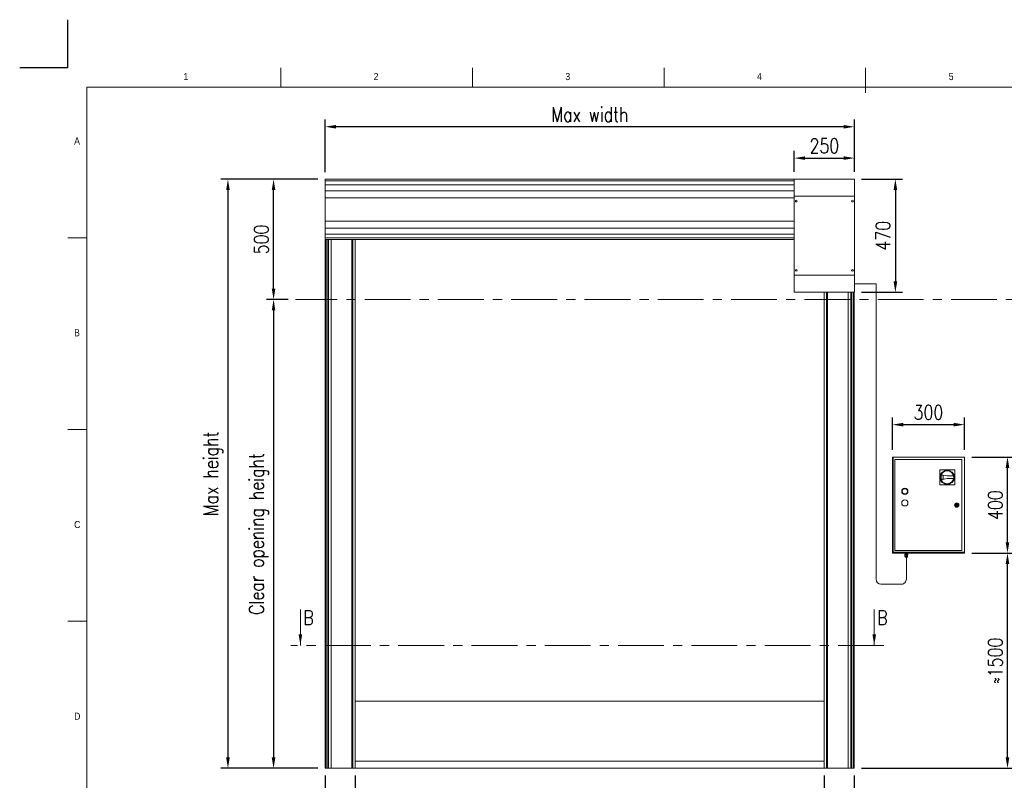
# Model space of a CAD drawing. Header units: millimetres. Extents: x 1545 to 17790, y 764 to 5765.
# Tile 4 of 5: x 1545 to 5640, y 2603 to 5765. Entities that reach past the tile are written whole.
import ezdxf

# ---------------------------------------------------------------- set-up
doc = ezdxf.new("R2010")
doc.units = ezdxf.units.MM
doc.header["$LTSCALE"] = 50
doc.header["$PDSIZE"] = -1
doc.linetypes.add('CENTERX2', pattern=[20.32, 12.7, -2.54, 2.54, -2.54])
doc.layers.add('FORMAT', color=7, linetype='Continuous')
doc.styles.add('NYIP', font='romans.shx', dxfattribs={"width": 0.8})
doc.styles.add('SLDTEXTSTYLE0', font='GOTHIC.TTF', dxfattribs={"width": 0.913})
doc.dimstyles.new('STANDARD35', dxfattribs={"dimscale": 35, "dimtxt": 2, "dimasz": 1.5, "dimexe": 1, "dimexo": 1, "dimgap": 0.7, "dimtad": 1, "dimdec": 0, "dimdsep": 46, "dimtxsty": 'NYIP', "dimcen": 0, "dimclrd": 1, "dimclre": 1, "dimclrt": 2, "dimadec": 0, "dimazin": 0, "dimtfac": 1, "dimtdec": 0, "dimtix": 1, "dimtmove": 0, "dimatfit": 3, "dimfxl": 0, "dimtvp": 1, "dimtolj": 1, "dimtzin": 0, "dimarcsym": 0})

# ---------------------------------------------------------------- blocks, each defined once
blk = doc.blocks.new('A$C7C9C4F3F')
at = {"color": 7, "lineweight": 5}
blk.add_line((8295, 11245), (8295, 11504), dxfattribs=at)
at = {"layer": 'FORMAT', "color": 7, "lineweight": 5}
for p, q in [((2216, 11304), (2216, 11504)), ((4209, 11504), (4209, 11304)), ((6202, 11304), (6202, 11504)), ((16199, 11304), (199, 11304)), ((199, 11304), (199, 199)), ((199, 9738), (0, 9738)), ((0, 7745), (199, 7745)), ((0, 5752), (199, 5752))]:
    blk.add_line(p, q, dxfattribs=at)
at = {"color": 7, "lineweight": 5, "char_height": 73.8, "attachment_point": 1, "style": 'SLDTEXTSTYLE0'}
for s, insert in [('1', (1203, 11450)), ('2', (3180, 11450)), ('3', (5173, 11450)), ('4', (7166, 11450)), ('5', (9159, 11450)), ('A', (66, 10780)), ('B', (66, 8787)), ('C', (66, 6794)), ('D', (66, 4801))]:
    blk.add_mtext(s, dxfattribs=dict(at, insert=insert))
blk = doc.blocks.new('*D41')
at = {"color": 1, "lineweight": -2, "transparency": 16777216}
for p, q in [((2940.3, 2622.9), (2940.3, 2429.1)), ((4890.3, 2622.9), (4890.3, 2429.1)), ((2985.3, 2459.1), (4845.3, 2459.1))]:
    blk.add_line(p, q, dxfattribs=at)
at = {"color": 1, "transparency": 16777216}
for points in [[(2985.3, 2466.6), (2985.3, 2451.6), (2940.3, 2459.1)], [(4845.3, 2466.6), (4845.3, 2451.6), (4890.3, 2459.1)]]:
    blk.add_solid(points, dxfattribs=at)
at = {"layer": 'Defpoints', "color": 0, "transparency": 16777216}
for p in [(2940.3, 2652.9), (4890.3, 2652.9), (4890.3, 2459.1)]:
    blk.add_point(p, dxfattribs=at)
at = {"color": 2, "lineweight": 0, "transparency": 16777216, "insert": (3915.3, 2520.1), "char_height": 60, "attachment_point": 5, "style": 'NYIP'}
blk.add_mtext('\\A1;Clear opening width', dxfattribs=at)
blk = doc.blocks.new('*D42')
at = {"color": 1, "lineweight": -2, "transparency": 16777216}
for p, q in [((2815.3, 2622.9), (2815.3, 2429.1)), ((2940.3, 2622.9), (2940.3, 2429.1)), ((2770.3, 2459.1), (2566.7, 2459.1)), ((2940.3, 2459.1), (2815.3, 2459.1)), ((2985.3, 2459.1), (3030.3, 2459.1))]:
    blk.add_line(p, q, dxfattribs=at)
at = {"color": 1, "transparency": 16777216}
for points in [[(2770.3, 2466.6), (2770.3, 2451.6), (2815.3, 2459.1)], [(2985.3, 2466.6), (2985.3, 2451.6), (2940.3, 2459.1)]]:
    blk.add_solid(points, dxfattribs=at)
at = {"layer": 'Defpoints', "color": 0, "transparency": 16777216}
for p in [(2815.3, 2652.9), (2940.3, 2652.9), (2815.3, 2459.1)]:
    blk.add_point(p, dxfattribs=at)
at = {"color": 2, "lineweight": 0, "transparency": 16777216, "insert": (2646, 2510.1), "char_height": 60, "attachment_point": 5, "style": 'NYIP'}
blk.add_mtext('\\A1;125', dxfattribs=at)
blk = doc.blocks.new('*D43')
at = {"color": 1, "lineweight": -2, "transparency": 16777216}
for p, q in [((4890.3, 2622.9), (4890.3, 2429.1)), ((5015.3, 2622.9), (5015.3, 2429.1)), ((4845.3, 2459.1), (4800.3, 2459.1)), ((4890.3, 2459.1), (5015.3, 2459.1)), ((5060.3, 2459.1), (5263.8, 2459.1))]:
    blk.add_line(p, q, dxfattribs=at)
at = {"color": 1, "transparency": 16777216}
for points in [[(4845.3, 2466.6), (4845.3, 2451.6), (4890.3, 2459.1)], [(5060.3, 2466.6), (5060.3, 2451.6), (5015.3, 2459.1)]]:
    blk.add_solid(points, dxfattribs=at)
at = {"layer": 'Defpoints', "color": 0, "transparency": 16777216}
for p in [(4890.3, 2652.9), (5015.3, 2652.9), (5015.3, 2459.1)]:
    blk.add_point(p, dxfattribs=at)
at = {"color": 2, "lineweight": 0, "transparency": 16777216, "insert": (5184.6, 2510.1), "char_height": 60, "attachment_point": 5, "style": 'NYIP'}
blk.add_mtext('\\A1;125', dxfattribs=at)
blk = doc.blocks.new('*D44')
at = {"color": 1, "lineweight": -2, "transparency": 16777216}
for p, q in [((2785.3, 5101.4), (2380.9, 5101.4)), ((2410.9, 5056.4), (2410.9, 2697.9)), ((2785.3, 2652.9), (2380.9, 2652.9))]:
    blk.add_line(p, q, dxfattribs=at)
at = {"color": 1, "transparency": 16777216}
for points in [[(2403.4, 5056.4), (2418.4, 5056.4), (2410.9, 5101.4)], [(2403.4, 2697.9), (2418.4, 2697.9), (2410.9, 2652.9)]]:
    blk.add_solid(points, dxfattribs=at)
at = {"layer": 'Defpoints', "color": 0, "transparency": 16777216}
for p in [(2815.3, 5101.4), (2410.9, 2652.9), (2815.3, 2652.9)]:
    blk.add_point(p, dxfattribs=at)
at = {"color": 2, "lineweight": 0, "transparency": 16777216, "insert": (2349.9, 3877.2), "char_height": 60, "attachment_point": 5, "rotation": 90, "style": 'NYIP'}
blk.add_mtext('\\A1;Max height', dxfattribs=at)
blk = doc.blocks.new('*D45')
at = {"color": 1, "lineweight": -2, "transparency": 16777216}
for p, q in [((5046.3, 5101.9), (5216.6, 5101.9)), ((5186.6, 5056.9), (5186.6, 4676.9)), ((5046.3, 4631.9), (5216.6, 4631.9))]:
    blk.add_line(p, q, dxfattribs=at)
at = {"color": 1, "transparency": 16777216}
for points in [[(5179.1, 5056.9), (5194.1, 5056.9), (5186.6, 5101.9)], [(5179.1, 4676.9), (5194.1, 4676.9), (5186.6, 4631.9)]]:
    blk.add_solid(points, dxfattribs=at)
at = {"layer": 'Defpoints', "color": 0, "transparency": 16777216}
for p in [(5016.3, 5101.9), (5016.3, 4631.9), (5186.6, 4631.9)]:
    blk.add_point(p, dxfattribs=at)
at = {"color": 2, "lineweight": 0, "transparency": 16777216, "insert": (5135.6, 4866.9), "char_height": 60, "attachment_point": 5, "rotation": 90, "style": 'NYIP'}
blk.add_mtext('\\A1;470', dxfattribs=at)
blk = doc.blocks.new('*D46')
at = {"color": 1, "lineweight": -2, "transparency": 16777216}
for p, q in [((2815.3, 5131.4), (2815.3, 5349.9)), ((5016.3, 5131.9), (5016.3, 5349.9)), ((4971.3, 5319.9), (2860.3, 5319.9))]:
    blk.add_line(p, q, dxfattribs=at)
at = {"color": 1, "transparency": 16777216}
for points in [[(2860.3, 5327.4), (2860.3, 5312.4), (2815.3, 5319.9)], [(4971.3, 5327.4), (4971.3, 5312.4), (5016.3, 5319.9)]]:
    blk.add_solid(points, dxfattribs=at)
at = {"layer": 'Defpoints', "color": 0, "transparency": 16777216}
for p in [(2815.3, 5319.9), (2815.3, 5101.4), (5016.3, 5101.9)]:
    blk.add_point(p, dxfattribs=at)
at = {"color": 2, "lineweight": 0, "transparency": 16777216, "insert": (3915.8, 5370.9), "char_height": 60, "attachment_point": 5, "style": 'NYIP'}
blk.add_mtext('\\A1;Max width', dxfattribs=at)
blk = doc.blocks.new('*D47')
at = {"color": 1, "lineweight": -2, "transparency": 16777216}
for p, q in [((4766.3, 5131.9), (4766.3, 5219.7)), ((5016.3, 5131.9), (5016.3, 5219.7)), ((4811.3, 5189.7), (4971.3, 5189.7))]:
    blk.add_line(p, q, dxfattribs=at)
at = {"color": 1, "transparency": 16777216}
for points in [[(4811.3, 5197.2), (4811.3, 5182.2), (4766.3, 5189.7)], [(4971.3, 5197.2), (4971.3, 5182.2), (5016.3, 5189.7)]]:
    blk.add_solid(points, dxfattribs=at)
at = {"layer": 'Defpoints', "color": 0, "transparency": 16777216}
for p in [(5016.3, 5189.7), (4766.3, 5101.9), (5016.3, 5101.9)]:
    blk.add_point(p, dxfattribs=at)
at = {"color": 2, "lineweight": 0, "transparency": 16777216, "insert": (4891.3, 5240.7), "char_height": 60, "attachment_point": 5, "style": 'NYIP'}
blk.add_mtext('\\A1;250', dxfattribs=at)
blk = doc.blocks.new('*D36')
at = {"color": 1, "lineweight": -2, "transparency": 16777216}
for p, q in [((2785.3, 5101.4), (2570.7, 5101.4)), ((2600.7, 4646.4), (2600.7, 5056.4)), ((2661.5, 4601.4), (2570.7, 4601.4))]:
    blk.add_line(p, q, dxfattribs=at)
at = {"color": 1, "transparency": 16777216}
for points in [[(2593.2, 5056.4), (2608.2, 5056.4), (2600.7, 5101.4)], [(2593.2, 4646.4), (2608.2, 4646.4), (2600.7, 4601.4)]]:
    blk.add_solid(points, dxfattribs=at)
at = {"layer": 'Defpoints', "color": 0, "transparency": 16777216}
for p in [(2600.7, 5101.4), (2815.3, 5101.4), (2691.5, 4601.4)]:
    blk.add_point(p, dxfattribs=at)
at = {"color": 2, "lineweight": 0, "transparency": 16777216, "insert": (2549.7, 4851.4), "char_height": 60, "attachment_point": 5, "rotation": 90, "style": 'NYIP'}
blk.add_mtext('\\A1;500', dxfattribs=at)
blk = doc.blocks.new('*D37')
at = {"color": 1, "lineweight": -2, "transparency": 16777216}
for p, q in [((2660.7, 4601.4), (2570.7, 4601.4)), ((2600.7, 4556.4), (2600.7, 2697.9)), ((2785.3, 2652.9), (2570.7, 2652.9))]:
    blk.add_line(p, q, dxfattribs=at)
at = {"color": 1, "transparency": 16777216}
for points in [[(2593.2, 4556.4), (2608.2, 4556.4), (2600.7, 4601.4)], [(2593.2, 2697.9), (2608.2, 2697.9), (2600.7, 2652.9)]]:
    blk.add_solid(points, dxfattribs=at)
at = {"layer": 'Defpoints', "color": 0, "transparency": 16777216}
for p in [(2690.7, 4601.4), (2600.7, 2652.9), (2815.3, 2652.9)]:
    blk.add_point(p, dxfattribs=at)
at = {"color": 2, "lineweight": 0, "transparency": 16777216, "insert": (2539.7, 3627.2), "char_height": 60, "attachment_point": 5, "rotation": 90, "style": 'NYIP'}
blk.add_mtext('\\A1;Clear opening height', dxfattribs=at)
blk = doc.blocks.new('*D39')
at = {"color": 1, "lineweight": -2, "transparency": 16777216}
for p, q in [((5504, 3546.9), (5682.8, 3546.9)), ((5652.8, 2697.9), (5652.8, 3501.9)), ((5045.3, 2652.9), (5682.8, 2652.9))]:
    blk.add_line(p, q, dxfattribs=at)
at = {"color": 1, "transparency": 16777216}
for points in [[(5645.3, 3501.9), (5660.3, 3501.9), (5652.8, 3546.9)], [(5645.3, 2697.9), (5660.3, 2697.9), (5652.8, 2652.9)]]:
    blk.add_solid(points, dxfattribs=at)
at = {"layer": 'Defpoints', "color": 0, "transparency": 16777216}
for p in [(5474, 3546.9), (5652.8, 3546.9), (5015.3, 2652.9)]:
    blk.add_point(p, dxfattribs=at)
at = {"color": 2, "lineweight": 0, "transparency": 16777216, "insert": (5601.8, 3099.9), "char_height": 60, "attachment_point": 5, "rotation": 90, "style": 'NYIP'}
blk.add_mtext('\\A1;≈1500', dxfattribs=at)
blk = doc.blocks.new('*D40')
at = {"color": 1, "lineweight": -2, "transparency": 16777216}
for p, q in [((5504, 3946.9), (5682.8, 3946.9)), ((5652.8, 3591.9), (5652.8, 3901.9)), ((5504, 3546.9), (5682.8, 3546.9))]:
    blk.add_line(p, q, dxfattribs=at)
at = {"color": 1, "transparency": 16777216}
for points in [[(5645.3, 3901.9), (5660.3, 3901.9), (5652.8, 3946.9)], [(5645.3, 3591.9), (5660.3, 3591.9), (5652.8, 3546.9)]]:
    blk.add_solid(points, dxfattribs=at)
at = {"layer": 'Defpoints', "color": 0, "transparency": 16777216}
for p in [(5474, 3946.9), (5652.8, 3946.9), (5474, 3546.9)]:
    blk.add_point(p, dxfattribs=at)
at = {"color": 2, "lineweight": 0, "transparency": 16777216, "insert": (5601.8, 3746.9), "char_height": 60, "attachment_point": 5, "rotation": 90, "style": 'NYIP'}
blk.add_mtext('\\A1;400', dxfattribs=at)
blk = doc.blocks.new('*D48')
at = {"color": 1, "lineweight": -2, "transparency": 16777216}
for p, q in [((5174, 3976.9), (5174, 4111.5)), ((5474, 3976.9), (5474, 4111.5)), ((5219, 4081.5), (5429, 4081.5))]:
    blk.add_line(p, q, dxfattribs=at)
at = {"color": 1, "transparency": 16777216}
for points in [[(5219, 4089), (5219, 4074), (5174, 4081.5)], [(5429, 4089), (5429, 4074), (5474, 4081.5)]]:
    blk.add_solid(points, dxfattribs=at)
at = {"layer": 'Defpoints', "color": 0, "transparency": 16777216}
for p in [(5474, 4081.5), (5174, 3946.9), (5474, 3946.9)]:
    blk.add_point(p, dxfattribs=at)
at = {"color": 2, "lineweight": 0, "transparency": 16777216, "insert": (5324, 4132.5), "char_height": 60, "attachment_point": 5, "style": 'NYIP'}
blk.add_mtext('\\A1;300', dxfattribs=at)

msp = doc.modelspace()

# ---------------------------------------------------------------- linework, layer by layer
at = {"color": 2}
for q in [(1744.9, 5765), (1544.9, 5565)]:
    msp.add_line((1744.9, 5565), q, dxfattribs=at)
at = {"lineweight": 5}
for p, q in [((4766.3, 5101.4), (2815.3, 5101.4)), ((2815.3, 5101.1), (2815.3, 5101.4)), ((2815.3, 5101), (2815.3, 5101.1)), ((2815.3, 5095.5), (2815.3, 5101)), ((2815.3, 5094.9), (2815.3, 5095.5)), ((2815.3, 5079.2), (2815.3, 5094.9)), ((4766.3, 5094.9), (2815.3, 5094.9)), ((2815.3, 5078.2), (2815.3, 5079.2)), ((2815.3, 5054.7), (2815.3, 5078.2)), ((4766.3, 5078.2), (2815.3, 5078.2)), ((4766.3, 5101.9), (5016.3, 5101.9)), ((4766.3, 5030.9), (4766.3, 5101.9)), ((5016.3, 5030.9), (5016.3, 5101.9)), ((2815.3, 5053.4), (2815.3, 5054.7)), ((2815.3, 5025.4), (2815.3, 5053.4)), ((4766.3, 5053.4), (2815.3, 5053.4)), ((2815.3, 5024.7), (2815.3, 5025.4)), ((2815.3, 4928.1), (2815.3, 5024.7)), ((4766.3, 5024.7), (2815.3, 5024.7)), ((4766.3, 5030.9), (5016.3, 5030.9)), ((4766.3, 4702.9), (4766.3, 5030.9)), ((5016.3, 4702.9), (5016.3, 5030.9)), ((2815.3, 4927.5), (2815.3, 4928.1)), ((2815.3, 4899.4), (2815.3, 4927.5)), ((4766.3, 4927.5), (2815.3, 4927.5)), ((2815.3, 4898.2), (2815.3, 4899.4)), ((2815.3, 4874.6), (2815.3, 4898.2)), ((4766.3, 4898.2), (2815.3, 4898.2)), ((2815.3, 4873.6), (2815.3, 4874.6)), ((2815.3, 4857.9), (2815.3, 4873.6)), ((4766.3, 4873.6), (2815.3, 4873.6)), ((2815.3, 4857.4), (2815.3, 4857.9)), ((4766.3, 4857.9), (2815.3, 4857.9)), ((2815.3, 4851.8), (2815.3, 4857.4)), ((2815.3, 4851.7), (2815.3, 4851.8)), ((4766.3, 4851.8), (2815.3, 4851.8)), ((2815.3, 4851.7), (2815.3, 2652.9)), ((2826.6, 4851.7), (2815.3, 4851.7)), ((2815.3, 4851.7), (2815.3, 4851.7)), ((2815.4, 4851.7), (2815.4, 2652.9)), ((2818.4, 4851.7), (2818.4, 2652.9)), ((2819.4, 4851.7), (2819.4, 2652.9)), ((2827, 4851.7), (2827, 2652.9)), ((2828.8, 4851.7), (2828.8, 2652.9)), ((2839.8, 4851.7), (2839.8, 2652.9)), ((2840.8, 4851.7), (2840.8, 2652.9)), ((2926.4, 4851.7), (2926.4, 2652.9)), ((2930.3, 4851.7), (2930.3, 2652.9)), ((4766.3, 4851.7), (2930.3, 4851.7)), ((2940.3, 2652.9), (2940.3, 4851.7)), ((4766.3, 4631.9), (4766.3, 4702.9)), ((4766.3, 4702.9), (5016.3, 4702.9)), ((5016.3, 4631.9), (5016.3, 4702.9)), ((4766.3, 4631.9), (5016.3, 4631.9)), ((4766.3, 4631.9), (4877.6, 4631.9)), ((4766.3, 4631.9), (4766.3, 4631.9)), ((4770.8, 4631.9), (4771, 4631.9)), ((4771, 4631.9), (4770.8, 4631.9)), ((4770.8, 4631.9), (4771, 4631.9)), ((4771, 4631.9), (4770.8, 4631.9)), ((4771, 4631.9), (4771.5, 4631.9)), ((4771.5, 4631.9), (4771, 4631.9)), ((4771, 4631.9), (4771.5, 4631.9)), ((4771.5, 4631.9), (4771, 4631.9)), ((4771.5, 4631.9), (4772.4, 4631.9)), ((4772.4, 4631.9), (4771.5, 4631.9)), ((4771.5, 4631.9), (4772.4, 4631.9)), ((4772.4, 4631.9), (4771.5, 4631.9)), ((4772.4, 4631.9), (4773.4, 4631.9)), ((4773.4, 4631.9), (4772.4, 4631.9)), ((4772.4, 4631.9), (4773.4, 4631.9)), ((4773.4, 4631.9), (4772.4, 4631.9)), ((4773.4, 4631.9), (4774.6, 4631.9)), ((4774.6, 4631.9), (4773.4, 4631.9)), ((4773.4, 4631.9), (4774.6, 4631.9)), ((4774.6, 4631.9), (4773.4, 4631.9)), ((4774.6, 4631.9), (4775.7, 4631.9)), ((4775.7, 4631.9), (4774.6, 4631.9)), ((4774.6, 4631.9), (4775.7, 4631.9)), ((4775.7, 4631.9), (4774.6, 4631.9)), ((4775.7, 4631.9), (4776.6, 4631.9)), ((4776.6, 4631.9), (4775.7, 4631.9)), ((4775.7, 4631.9), (4776.6, 4631.9)), ((4776.6, 4631.9), (4775.7, 4631.9)), ((4776.6, 4631.9), (4777.3, 4631.9)), ((4777.3, 4631.9), (4776.6, 4631.9)), ((4776.6, 4631.9), (4777.3, 4631.9)), ((4777.3, 4631.9), (4776.6, 4631.9)), ((4777.3, 4631.9), (4777.7, 4631.9)), ((4777.7, 4631.9), (4777.3, 4631.9)), ((4777.3, 4631.9), (4777.7, 4631.9)), ((4777.7, 4631.9), (4777.3, 4631.9)), ((4777.7, 4631.9), (4777.7, 4631.9)), ((4777.7, 4631.9), (4777.7, 4631.9)), ((4881.5, 4631.9), (4881.3, 4631.9)), ((4881.3, 4631.9), (4881.3, 4631.9)), ((4882, 4631.9), (4881.5, 4631.9)), ((4882.9, 4631.9), (4882, 4631.9)), ((4884.1, 4631.9), (4882.9, 4631.9)), ((4885.7, 4631.9), (4884.1, 4631.9)), ((4887.6, 4631.9), (4885.7, 4631.9)), ((4889.7, 4631.9), (4887.6, 4631.9)), ((4892.1, 4631.9), (4889.7, 4631.9)), ((4890.3, 2652.9), (4890.3, 4631.9)), ((4894.7, 4631.9), (4892.1, 4631.9)), ((4892.6, 4631.9), (5016.3, 4631.9)), ((4892.6, 4631.9), (4894.7, 4631.9)), ((4894.7, 4631.9), (4897.4, 4631.9)), ((4897.4, 4631.9), (4894.7, 4631.9)), ((4897.4, 4631.9), (4900.3, 4631.9)), ((4900.3, 4631.9), (4897.4, 4631.9)), ((4900.3, 2652.9), (4900.3, 4631.9)), ((4900.3, 4631.9), (4903.3, 4631.9)), ((4903.3, 4631.9), (4900.3, 4631.9)), ((4903.3, 4631.9), (4906.3, 4631.9)), ((4906.3, 4631.9), (4903.3, 4631.9)), ((4904.1, 2652.9), (4904.1, 4631.9)), ((4906.3, 4631.9), (4909.3, 4631.9)), ((4909.3, 4631.9), (4906.3, 4631.9)), ((4909.3, 4631.9), (4912.3, 4631.9)), ((4912.3, 4631.9), (4909.3, 4631.9)), ((4912.3, 4631.9), (4915.1, 4631.9)), ((4915.1, 4631.9), (4912.3, 4631.9)), ((4915.1, 4631.9), (4917.9, 4631.9)), ((4917.9, 4631.9), (4915.1, 4631.9)), ((4917.9, 4631.9), (4920.5, 4631.9)), ((4920.5, 4631.9), (4917.9, 4631.9)), ((4920.5, 4631.9), (4922.8, 4631.9)), ((4922.8, 4631.9), (4920.5, 4631.9)), ((4922.8, 4631.9), (4925, 4631.9)), ((4925, 4631.9), (4922.8, 4631.9)), ((4925, 4631.9), (4926.8, 4631.9)), ((4926.8, 4631.9), (4925, 4631.9)), ((4926.8, 4631.9), (4928.4, 4631.9)), ((4928.4, 4631.9), (4926.8, 4631.9)), ((4928.4, 4631.9), (4929.6, 4631.9)), ((4929.6, 4631.9), (4928.4, 4631.9)), ((4929.6, 4631.9), (4930.5, 4631.9)), ((4930.5, 4631.9), (4929.6, 4631.9)), ((4930.5, 4631.9), (4931.1, 4631.9)), ((4931.1, 4631.9), (4930.5, 4631.9)), ((4931.1, 4631.9), (4931.3, 4631.9)), ((4931.3, 4631.9), (4931.1, 4631.9)), ((4931.3, 4631.9), (4931.3, 4631.9)), ((4989.8, 2652.9), (4989.8, 4631.9)), ((4990.8, 2652.9), (4990.8, 4631.9)), ((5001.8, 2652.9), (5001.8, 4631.9)), ((5003.5, 2652.9), (5003.5, 4631.9)), ((5004.8, 4631.9), (5005, 4631.9)), ((5005, 4631.9), (5004.8, 4631.9)), ((5004.8, 4631.9), (5005, 4631.9)), ((5005, 4631.9), (5004.8, 4631.9)), ((5005, 4631.9), (5005.5, 4631.9)), ((5005.5, 4631.9), (5005, 4631.9)), ((5005, 4631.9), (5005.5, 4631.9)), ((5005.5, 4631.9), (5005, 4631.9)), ((5005.5, 4631.9), (5006.4, 4631.9)), ((5006.4, 4631.9), (5005.5, 4631.9)), ((5005.5, 4631.9), (5006.4, 4631.9)), ((5006.4, 4631.9), (5005.5, 4631.9)), ((5006.4, 4631.9), (5007.4, 4631.9)), ((5007.4, 4631.9), (5006.4, 4631.9)), ((5006.4, 4631.9), (5007.4, 4631.9)), ((5007.4, 4631.9), (5006.4, 4631.9)), ((5007.4, 4631.9), (5008.6, 4631.9)), ((5008.6, 4631.9), (5007.4, 4631.9)), ((5007.4, 4631.9), (5008.6, 4631.9)), ((5008.6, 4631.9), (5007.4, 4631.9)), ((5008.6, 4631.9), (5009.7, 4631.9)), ((5009.7, 4631.9), (5008.6, 4631.9)), ((5008.6, 4631.9), (5009.7, 4631.9)), ((5009.7, 4631.9), (5008.6, 4631.9)), ((5009.7, 4631.9), (5010.6, 4631.9)), ((5010.6, 4631.9), (5009.7, 4631.9)), ((5009.7, 4631.9), (5010.6, 4631.9)), ((5010.6, 4631.9), (5009.7, 4631.9)), ((5010.6, 4631.9), (5011.3, 4631.9)), ((5011.3, 4631.9), (5010.6, 4631.9)), ((5010.6, 4631.9), (5011.3, 4631.9)), ((5011.3, 4631.9), (5010.6, 4631.9)), ((5011.2, 2652.9), (5011.2, 4631.9)), ((5011.3, 4631.9), (5011.7, 4631.9)), ((5011.7, 4631.9), (5011.3, 4631.9)), ((5011.3, 4631.9), (5011.7, 4631.9)), ((5011.7, 4631.9), (5011.3, 4631.9)), ((5011.7, 4631.9), (5011.7, 4631.9)), ((5011.7, 4631.9), (5011.7, 4631.9)), ((5012.2, 2652.9), (5012.2, 4631.9)), ((5015.1, 2652.9), (5015.1, 4631.9)), ((5015.3, 2652.9), (5015.3, 4631.9)), ((5016.3, 4667.4), (5106.6, 4667.4)), ((5016.3, 4631.9), (5016.3, 4631.9)), ((5106.6, 4667.4), (5106.6, 4631.9)), ((5106.6, 4631.9), (5106.6, 3438.5)), ((5177.9, 3946.9), (5174, 3946.9)), ((5174, 3946.9), (5174, 3546.9)), ((5177.9, 3946.9), (5177.9, 3550.7)), ((5474, 3946.9), (5177.9, 3946.9)), ((5463.2, 3936), (5184.9, 3936)), ((5184.9, 3936), (5184.9, 3557.7)), ((5463.2, 3557.7), (5463.2, 3936)), ((5474, 3550.7), (5474, 3946.9)), ((5433.2, 3894.1), (5370.8, 3893.8)), ((5370.8, 3893.8), (5371.1, 3831.4)), ((5433.5, 3831.7), (5433.2, 3894.1)), ((5402.1, 3868.5), (5377.4, 3873.2)), ((5377.5, 3852.1), (5402.2, 3857)), ((5384.8, 3869.7), (5378.6, 3871)), ((5378.7, 3854.2), (5384.9, 3855.6)), ((5384.9, 3855.6), (5384.8, 3869.7)), ((5384.9, 3855.6), (5384.8, 3869.7)), ((5428.4, 3868.6), (5402.1, 3868.5)), ((5402.2, 3857), (5428.4, 3857.1)), ((5371.1, 3831.4), (5433.5, 3831.7)), ((5439, 3748.1), (5437.1, 3748.1)), ((5437.1, 3745.6), (5439, 3745.6)), ((5447, 3748.1), (5445.1, 3748.1)), ((5445.1, 3745.6), (5447, 3745.6)), ((5174, 3546.9), (5474, 3546.9)), ((5177.9, 3550.7), (5474, 3550.7)), ((5181.1, 3546.9), (5181, 3546.9)), ((5181.3, 3546.9), (5181.1, 3546.9)), ((5182, 3546.9), (5181.3, 3546.9)), ((5182.9, 3546.9), (5182, 3546.9)), ((5184.2, 3546.9), (5182.9, 3546.9)), ((5185.7, 3546.9), (5184.2, 3546.9)), ((5184.9, 3557.7), (5463.2, 3557.7)), ((5187.4, 3546.9), (5185.7, 3546.9)), ((5189.1, 3546.9), (5187.4, 3546.9)), ((5191, 3546.9), (5189.1, 3546.9)), ((5192.7, 3546.9), (5191, 3546.9)), ((5194.4, 3546.9), (5192.7, 3546.9)), ((5195.9, 3546.9), (5194.4, 3546.9)), ((5197.2, 3546.9), (5195.9, 3546.9)), ((5198.1, 3546.9), (5197.2, 3546.9)), ((5198.8, 3546.9), (5198.1, 3546.9)), ((5199, 3546.9), (5198.8, 3546.9)), ((5199, 3546.9), (5199, 3546.9)), ((5221.1, 3546.9), (5221, 3546.9)), ((5221.3, 3546.9), (5221.1, 3546.9)), ((5222, 3546.9), (5221.3, 3546.9)), ((5222.9, 3546.9), (5222, 3546.9)), ((5224.2, 3546.9), (5222.9, 3546.9)), ((5225.7, 3546.9), (5224.2, 3546.9)), ((5225.6, 3540.4), (5225.6, 3542.9)), ((5225.6, 3542.9), (5228.7, 3542.9)), ((5225.6, 3540.4), (5228.7, 3540.4)), ((5227.8, 3540.4), (5225.6, 3540.4)), ((5227.4, 3546.9), (5225.7, 3546.9)), ((5226.4, 3532.9), (5226.4, 3538.4)), ((5226.4, 3538.4), (5231.8, 3538.4)), ((5226.7, 3531.1), (5226.4, 3532.9)), ((5226.4, 3532.9), (5229.1, 3532.9)), ((5226.4, 3532.9), (5226.4, 3532.9)), ((5226.4, 3532.9), (5226.6, 3532.9)), ((5226.4, 3532.9), (5226.4, 3532.9)), ((5226.4, 3532.9), (5226.4, 3532.9)), ((5226.6, 3532.9), (5226.8, 3532.9)), ((5226.9, 3531.1), (5226.7, 3531.1)), ((5226.7, 3531.1), (5226.7, 3531.1)), ((5226.8, 3532.9), (5227.1, 3532.9)), ((5227.3, 3531.1), (5226.9, 3531.1)), ((5227.1, 3532.9), (5227.5, 3532.9)), ((5227.3, 3542.9), (5227.3, 3546.9)), ((5227.8, 3531.1), (5227.3, 3531.1)), ((5229.1, 3546.9), (5227.4, 3546.9)), ((5227.5, 3532.9), (5228, 3532.9)), ((5227.8, 3538.4), (5227.8, 3540.4)), ((5227.8, 3540.4), (5227.8, 3540.4)), ((5227.8, 3540.4), (5228, 3540.4)), ((5228.5, 3531.1), (5227.8, 3531.1)), ((5228, 3540.4), (5228.4, 3540.4)), ((5228, 3532.9), (5228.5, 3532.9)), ((5228.3, 3529.9), (5228.2, 3529.9)), ((5228.2, 3529.9), (5228.3, 3529.9)), ((5228.5, 3529.9), (5228.3, 3529.9)), ((5228.3, 3529.9), (5228.5, 3529.9)), ((5228.4, 3540.4), (5228.9, 3540.4)), ((5228.5, 3532.9), (5229.1, 3532.9)), ((5229.3, 3531.1), (5228.5, 3531.1)), ((5229, 3529.9), (5228.5, 3529.9)), ((5228.5, 3529.9), (5229, 3529.9)), ((5228.7, 3540.4), (5228.7, 3542.9)), ((5228.7, 3542.9), (5234.9, 3542.9)), ((5228.7, 3540.4), (5234.9, 3540.4)), ((5228.9, 3540.4), (5229.6, 3540.4)), ((5229.5, 3529.9), (5229, 3529.9)), ((5229, 3529.9), (5229.5, 3529.9)), ((5231, 3546.9), (5229.1, 3546.9)), ((5229.1, 3532.9), (5231.8, 3532.9)), ((5229.1, 3532.9), (5229.7, 3532.9)), ((5230.1, 3531.1), (5229.3, 3531.1)), ((5229.5, 3529.9), (5229.3, 3529.9)), ((5229.3, 3529.9), (5229.3, 3529.9)), ((5229.3, 3529.9), (5229.5, 3529.9)), ((5230.2, 3529.9), (5229.5, 3529.9)), ((5229.5, 3529.9), (5230.2, 3529.9)), ((5229.9, 3529.9), (5229.5, 3529.9)), ((5229.5, 3529.9), (5229.9, 3529.9)), ((5229.6, 3540.4), (5230.3, 3540.4)), ((5229.7, 3532.9), (5230.4, 3532.9)), ((5230.4, 3529.9), (5229.9, 3529.9)), ((5229.9, 3529.9), (5230.4, 3529.9)), ((5231.1, 3531.1), (5230.1, 3531.1)), ((5231, 3529.9), (5230.2, 3529.9)), ((5230.2, 3529.9), (5231, 3529.9)), ((5230.3, 3540.4), (5231.2, 3540.4)), ((5230.4, 3532.9), (5231.1, 3532.9)), ((5231, 3529.9), (5230.4, 3529.9)), ((5230.4, 3529.9), (5231, 3529.9)), ((5232.7, 3546.9), (5231, 3546.9)), ((5231.8, 3529.9), (5231, 3529.9)), ((5231, 3529.9), (5231.8, 3529.9)), ((5231.6, 3529.9), (5231, 3529.9)), ((5231, 3529.9), (5231.6, 3529.9)), ((5231.1, 3532.9), (5231.8, 3532.9)), ((5232.1, 3531.1), (5231.1, 3531.1)), ((5231.2, 3540.4), (5232, 3540.4)), ((5232.3, 3529.9), (5231.6, 3529.9)), ((5231.6, 3529.9), (5232.3, 3529.9)), ((5231.8, 3532.9), (5231.8, 3538.4)), ((5231.8, 3538.4), (5237.2, 3538.4)), ((5231.8, 3532.9), (5234.5, 3532.9)), ((5231.8, 3532.9), (5232.5, 3532.9)), ((5232.6, 3529.9), (5231.8, 3529.9)), ((5231.8, 3529.9), (5232.6, 3529.9)), ((5232, 3540.4), (5232.9, 3540.4)), ((5233, 3531.1), (5232.1, 3531.1)), ((5232.2, 3529.9), (5232.2, 3438.5)), ((5233, 3529.9), (5232.3, 3529.9)), ((5232.3, 3529.9), (5233, 3529.9)), ((5232.5, 3532.9), (5233.2, 3532.9)), ((5233.4, 3529.9), (5232.6, 3529.9)), ((5232.6, 3529.9), (5233.4, 3529.9)), ((5234.4, 3546.9), (5232.7, 3546.9)), ((5232.9, 3540.4), (5233.7, 3540.4)), ((5233.9, 3531.1), (5233, 3531.1)), ((5233.5, 3529.9), (5233, 3529.9)), ((5233, 3529.9), (5233.5, 3529.9)), ((5233.2, 3532.9), (5233.9, 3532.9)), ((5234.1, 3529.9), (5233.4, 3529.9)), ((5233.4, 3529.9), (5234.1, 3529.9)), ((5233.9, 3529.9), (5233.5, 3529.9)), ((5233.5, 3529.9), (5233.9, 3529.9)), ((5233.7, 3540.4), (5234.4, 3540.4)), ((5233.9, 3532.9), (5234.5, 3532.9)), ((5234.8, 3531.1), (5233.9, 3531.1)), ((5234.2, 3529.9), (5233.9, 3529.9)), ((5233.9, 3529.9), (5234.2, 3529.9)), ((5234.7, 3529.9), (5234.1, 3529.9)), ((5234.1, 3529.9), (5234.7, 3529.9)), ((5234.3, 3529.9), (5234.2, 3529.9)), ((5234.2, 3529.9), (5234.3, 3529.9)), ((5235.9, 3546.9), (5234.4, 3546.9)), ((5234.4, 3540.4), (5235, 3540.4)), ((5234.5, 3532.9), (5237.2, 3532.9)), ((5234.5, 3532.9), (5235.1, 3532.9)), ((5235.1, 3529.9), (5234.7, 3529.9)), ((5234.7, 3529.9), (5235.1, 3529.9)), ((5235.5, 3531.1), (5234.8, 3531.1)), ((5234.9, 3540.4), (5234.9, 3542.9)), ((5234.9, 3542.9), (5238.1, 3542.9)), ((5234.9, 3540.4), (5238.1, 3540.4)), ((5235, 3540.4), (5235.4, 3540.4)), ((5235.1, 3532.9), (5235.6, 3532.9)), ((5235.4, 3529.9), (5235.1, 3529.9)), ((5235.1, 3529.9), (5235.4, 3529.9)), ((5235.4, 3540.4), (5235.7, 3540.4)), ((5235.5, 3529.9), (5235.4, 3529.9)), ((5235.4, 3529.9), (5235.5, 3529.9)), ((5236.1, 3531.1), (5235.5, 3531.1)), ((5235.6, 3532.9), (5236.1, 3532.9)), ((5235.7, 3540.4), (5235.8, 3540.4)), ((5235.8, 3540.4), (5235.8, 3538.4)), ((5235.8, 3540.4), (5235.8, 3540.4)), ((5238.1, 3540.4), (5235.8, 3540.4)), ((5237.2, 3546.9), (5235.9, 3546.9)), ((5236.1, 3532.9), (5236.5, 3532.9)), ((5236.6, 3531.1), (5236.1, 3531.1)), ((5236.3, 3546.9), (5236.3, 3542.9)), ((5236.5, 3532.9), (5236.8, 3532.9)), ((5236.8, 3531.1), (5236.6, 3531.1)), ((5236.8, 3532.9), (5237, 3532.9)), ((5236.9, 3531.1), (5236.8, 3531.1)), ((5237.2, 3532.9), (5236.9, 3531.1)), ((5237, 3532.9), (5237.2, 3532.9)), ((5238.1, 3546.9), (5237.2, 3546.9)), ((5237.2, 3532.9), (5237.2, 3538.4)), ((5237.2, 3532.9), (5237.2, 3532.9)), ((5237.2, 3532.9), (5237.2, 3532.9)), ((5237.2, 3532.9), (5237.2, 3532.9)), ((5238.8, 3546.9), (5238.1, 3546.9)), ((5238.1, 3540.4), (5238.1, 3542.9)), ((5239, 3546.9), (5238.8, 3546.9)), ((5239, 3546.9), (5239, 3546.9)), ((5261.1, 3546.9), (5261, 3546.9)), ((5261.3, 3546.9), (5261.1, 3546.9)), ((5262, 3546.9), (5261.3, 3546.9)), ((5262.9, 3546.9), (5262, 3546.9)), ((5264.2, 3546.9), (5262.9, 3546.9)), ((5265.7, 3546.9), (5264.2, 3546.9)), ((5267.4, 3546.9), (5265.7, 3546.9)), ((5269.1, 3546.9), (5267.4, 3546.9)), ((5271, 3546.9), (5269.1, 3546.9)), ((5272.7, 3546.9), (5271, 3546.9)), ((5274.4, 3546.9), (5272.7, 3546.9)), ((5275.9, 3546.9), (5274.4, 3546.9)), ((5277.2, 3546.9), (5275.9, 3546.9)), ((5278.1, 3546.9), (5277.2, 3546.9)), ((5278.8, 3546.9), (5278.1, 3546.9)), ((5279, 3546.9), (5278.8, 3546.9)), ((5279, 3546.9), (5279, 3546.9)), ((5409.1, 3546.9), (5409, 3546.9)), ((5409.3, 3546.9), (5409.1, 3546.9)), ((5410, 3546.9), (5409.3, 3546.9)), ((5410.9, 3546.9), (5410, 3546.9)), ((5412.2, 3546.9), (5410.9, 3546.9)), ((5413.7, 3546.9), (5412.2, 3546.9)), ((5415.4, 3546.9), (5413.7, 3546.9)), ((5417.1, 3546.9), (5415.4, 3546.9)), ((5419, 3546.9), (5417.1, 3546.9)), ((5420.7, 3546.9), (5419, 3546.9)), ((5422.4, 3546.9), (5420.7, 3546.9)), ((5423.9, 3546.9), (5422.4, 3546.9)), ((5425.2, 3546.9), (5423.9, 3546.9)), ((5426.1, 3546.9), (5425.2, 3546.9)), ((5426.8, 3546.9), (5426.1, 3546.9)), ((5427, 3546.9), (5426.8, 3546.9)), ((5427, 3546.9), (5427, 3546.9)), ((5449.1, 3546.9), (5449, 3546.9)), ((5449.3, 3546.9), (5449.1, 3546.9)), ((5450, 3546.9), (5449.3, 3546.9)), ((5450.9, 3546.9), (5450, 3546.9)), ((5452.2, 3546.9), (5450.9, 3546.9)), ((5453.7, 3546.9), (5452.2, 3546.9)), ((5455.4, 3546.9), (5453.7, 3546.9)), ((5457.1, 3546.9), (5455.4, 3546.9)), ((5459, 3546.9), (5457.1, 3546.9)), ((5460.7, 3546.9), (5459, 3546.9)), ((5462.4, 3546.9), (5460.7, 3546.9)), ((5463.9, 3546.9), (5462.4, 3546.9)), ((5465.2, 3546.9), (5463.9, 3546.9)), ((5466.1, 3546.9), (5465.2, 3546.9)), ((5466.8, 3546.9), (5466.1, 3546.9)), ((5467, 3546.9), (5466.8, 3546.9)), ((5467, 3546.9), (5467, 3546.9)), ((5474, 3546.9), (5474, 3550.7)), ((5126.6, 3418.5), (5212.2, 3418.5)), ((4890.3, 2932.4), (2940.3, 2932.4)), ((4890.3, 2682.4), (2940.3, 2682.4)), ((2815.3, 2652.9), (5015.3, 2652.9))]:
    msp.add_line(p, q, dxfattribs=at)
at = {"color": 1, "linetype": 'CENTERX2', "lineweight": 5, "ltscale": 0.3}
for p, q in [((7132.5, 4601.4), (2691.5, 4601.4)), ((5138.5, 3163.3), (2672.1, 3163.3))]:
    msp.add_line(p, q, dxfattribs=at)
at = {"color": 1, "lineweight": 5}
for p, q in [((2712.1, 3312.5), (2712.1, 3163.3)), ((5098.5, 3312.5), (5098.5, 3163.3))]:
    msp.add_line(p, q, dxfattribs=at)
at = {"lineweight": 5}
for centre, radius in [((4774.3, 5010.9), 3.5), ((5008.3, 5010.9), 3.5), ((4774.3, 4722.9), 3.5), ((5008.3, 4722.9), 3.5), ((5402.1, 3862.7), 29.8), ((5402.1, 3862.7), 26.9), ((5225.9, 3804.2), 12.8), ((5225.9, 3804.2), 10.9), ((5225.9, 3756.2), 12.8), ((5442, 3746.9), 8.96), ((5442, 3746.9), 7.68), ((5442, 3746.9), 5.12), ((5442, 3746.9), 1.28)]:
    msp.add_circle(centre, radius, dxfattribs=at)
for centre, radius, start, end in [((4774.3, 5010.9), 3.5, 90, 180), ((4774.3, 5010.9), 3.5, 360, 90), ((5008.3, 5010.9), 3.5, 90, 180), ((5008.3, 5010.9), 3.5, 360, 90), ((4774.3, 4722.9), 3.5, 90, 180), ((4774.3, 4722.9), 3.5, 360, 90), ((5008.3, 4722.9), 3.5, 90, 180), ((5008.3, 4722.9), 3.5, 360, 90), ((5402.1, 3862.7), 26.9, 157.1644, 203.4292), ((5402.1, 3862.7), 25, 160.703, 199.8905), ((5402.1, 3862.7), 26.9, 347.9232, 12.6704), ((5442, 3746.9), 5.12, 14.4775, 165.5225), ((5442, 3746.9), 5.12, 194.4775, 345.5225), ((5442, 3746.9), 3.3, 22.8511, 157.1489), ((5442, 3746.9), 3.3, 202.8511, 337.1489), ((5126.6, 3438.5), 20, 179.9998, 269.9972), ((5212.2, 3438.5), 20, 269.9972, 359.9996)]:
    msp.add_arc(centre, radius, start, end, dxfattribs=at)
for points, knots in [([(5228, 3529.9), (5228, 3529.9), (5228, 3529.9), (5227.9, 3529.9), (5227.6, 3530), (5227.3, 3530.1), (5227, 3530.4), (5226.8, 3530.7), (5226.7, 3531), (5226.7, 3531.1)], [0, 0, 0, 0, 0.004473, 0.071345, 0.184056, 0.381389, 0.583308, 0.787337, 1, 1, 1, 1]), ([(5236.9, 3531.1), (5236.9, 3531), (5236.9, 3530.8), (5236.7, 3530.5), (5236.5, 3530.3), (5236.2, 3530.1), (5236, 3530), (5235.8, 3529.9), (5235.7, 3529.9), (5235.6, 3529.9), (5235.6, 3529.9)], [0, 0, 0, 0, 0.127932, 0.334083, 0.512603, 0.668158, 0.801193, 0.910237, 0.992808, 1, 1, 1, 1])]:
    msp.add_open_spline(points, degree=3, knots=knots, dxfattribs=at)
at = {"color": 1}
for points in [[(2704.8, 3209.5), (2719.8, 3209.5), (2712.3, 3164.5)], [(5091.2, 3209.5), (5106.2, 3209.5), (5098.7, 3164.5)]]:
    msp.add_solid(points, dxfattribs=at)

# ---------------------------------------------------------------- block references
at = {"xscale": 0.4, "yscale": 0.4, "zscale": 0.4}
msp.add_blockref('A$C7C9C4F3F', (1744.9, 963.5), dxfattribs=at)

# ---------------------------------------------------------------- texts
at = {"color": 2, "lineweight": 5, "char_height": 60, "attachment_point": 5, "style": 'NYIP'}
for insert in [(2746, 3278.6, 1.5), (5132.4, 3278.6, 1.5)]:
    msp.add_mtext('\\A1;B', dxfattribs=dict(at, insert=insert))

# ---------------------------------------------------------------- dimensions: what is measured, and where the dimension line sits
at = {"color": 1, "lineweight": 0}
for base, p1, p2, text, picture, middle in [((2815.3, 5319.9), (5016.3, 5101.9), (2815.3, 5101.4), 'Max width', '*D46', (3915.8, 5370.9)), ((4890.3, 2459.1), (2940.3, 2652.9), (4890.3, 2652.9), 'Clear opening width', '*D41', (3915.3, 2520.1))]:
    dim = msp.add_linear_dim(base=base, p1=p1, p2=p2, text=text, dimstyle='STANDARD35', override={"dimscale": 30}, dxfattribs=at)
    dim.commit()
    dim.dimension.update_dxf_attribs({"geometry": picture, "text_midpoint": middle})
for base, p1, p2, picture, middle in [((5016.3, 5189.7), (4766.3, 5101.9), (5016.3, 5101.9), '*D47', (4891.3, 5240.7)), ((5474, 4081.5), (5174, 3946.9), (5474, 3946.9), '*D48', (5324, 4132.5))]:
    dim = msp.add_linear_dim(base=base, p1=p1, p2=p2, dimstyle='STANDARD35', override={"dimscale": 30}, dxfattribs=at)
    dim.commit()
    dim.dimension.update_dxf_attribs({"geometry": picture, "text_midpoint": middle})
for base, p1, p2, text, picture, middle in [((2410.9, 2652.9), (2815.3, 5101.4), (2815.3, 2652.9), 'Max height', '*D44', (2349.9, 3877.2)), ((2600.7, 2652.9), (2690.7, 4601.4), (2815.3, 2652.9), 'Clear opening height', '*D37', (2539.7, 3627.2)), ((5652.8, 3546.9), (5015.3, 2652.9), (5474, 3546.9), '≈1500', '*D39', (5601.8, 3099.9))]:
    dim = msp.add_linear_dim(base=base, p1=p1, p2=p2, angle=90, text=text, dimstyle='STANDARD35', override={"dimscale": 30}, dxfattribs=at)
    dim.commit()
    dim.dimension.update_dxf_attribs({"geometry": picture, "text_midpoint": middle})
for base, p1, p2, picture, middle in [((2600.7, 5101.4), (2691.5, 4601.4), (2815.3, 5101.4), '*D36', (2549.7, 4851.4)), ((5186.6, 4631.9), (5016.3, 5101.9), (5016.3, 4631.9), '*D45', (5135.6, 4866.9)), ((5652.8, 3946.9), (5474, 3546.9), (5474, 3946.9), '*D40', (5601.8, 3746.9))]:
    dim = msp.add_linear_dim(base=base, p1=p1, p2=p2, angle=90, dimstyle='STANDARD35', override={"dimscale": 30}, dxfattribs=at)
    dim.commit()
    dim.dimension.update_dxf_attribs({"geometry": picture, "text_midpoint": middle})
for base, p1, p2, picture, middle in [((2815.3, 2459.1), (2940.3, 2652.9), (2815.3, 2652.9), '*D42', (2646, 2459.1)), ((5015.3, 2459.1), (4890.3, 2652.9), (5015.3, 2652.9), '*D43', (5184.6, 2459.1))]:
    dim = msp.add_linear_dim(base=base, p1=p1, p2=p2, dimstyle='STANDARD35', override={"dimscale": 30}, dxfattribs=at)
    dim.commit()
    dim.dimension.update_dxf_attribs({"geometry": picture, "text_midpoint": middle, "dimtype": 160})

doc.saveas('drawing.dxf')
